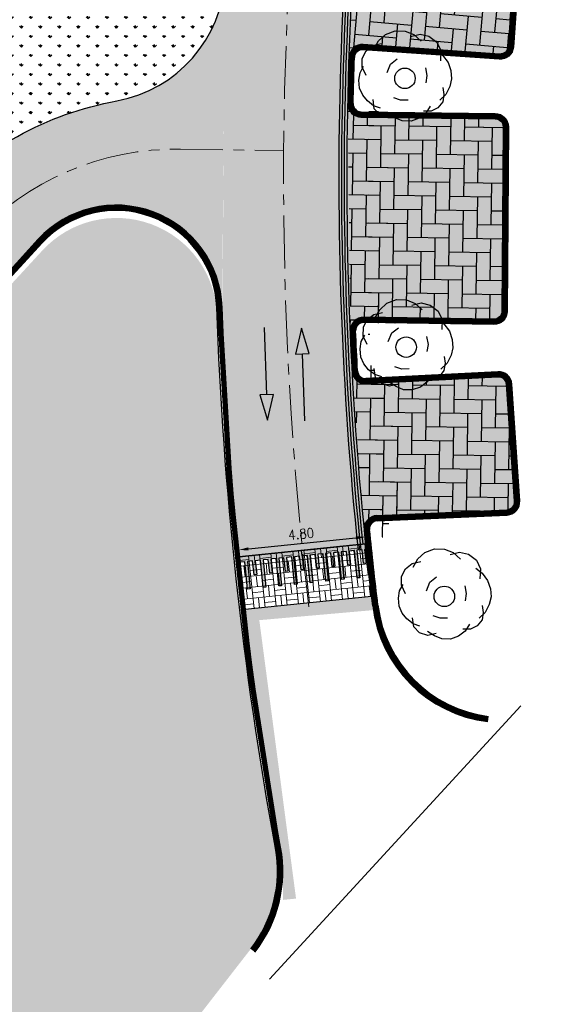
# Model space of a CAD drawing. Header units: metres. Extents: x 183890 to 185675, y 327401 to 328446.
# Tile 52 of 69: x 184350 to 184370, y 328045 to 328082. Entities that reach past the tile are written whole.
import ezdxf

# ---------------------------------------------------------------- set-up
doc = ezdxf.new("R2010")
doc.units = ezdxf.units.M
doc.header["$LTSCALE"] = 0.2
doc.header["$PDMODE"] = 35
doc.header["$PDSIZE"] = 0.2
for name, pattern in [('ACAD_ISO02W100', [15, 12, -3]), ('AM-AS', [16, 10, -2, 2, -2]), ('CENTERx10', [20, 12.5, -2.5, 2.5, -2.5])]:
    doc.linetypes.add(name, pattern=pattern)
for name, color, linetype, lineweight in [('N-WE-AM-AS-G', 10, 'AM-AS', 18), ('N-WE-VH-VERHARDING_BETONSTRAATSTEEN-A', 252, 'Continuous', 18), ('O_GRO_L_BOOM', 116, 'Continuous', 30), ('X-XX-AL-AANPIJLING-T25', 7, 'Continuous', 25)]:
    doc.layers.add(name, color=color, linetype=linetype, lineweight=lineweight)
for name, color, linetype in [('O_GROEN_A_GRAS', 251, 'Continuous'), ('O_WEG_L_DETAIL', 7, 'Continuous'), ('O_WEGEN_A_ASFALT', 252, 'Continuous'), ('O_WEGEN_A_BSS', 41, 'Continuous'), ('O_WEGEN_A_RIJWEG_GEB KL', 253, 'Continuous'), ('O_WEGEN_A_TROTTOIR', 252, 'Continuous'), ('O_WEGEN_L_1STREK BSS', 3, 'Continuous'), ('O_WEGEN_L_2STREK', 3, 'Continuous'), ('O_WEGEN_L_HARDSTEENBAND200', 1, 'CENTERx10'), ('O_WEGEN_L_RIJRICHTING', 3, 'Continuous'), ('O_WEGEN_L_TB18-20', 1, 'ACAD_ISO02W100'), ('O_WEGEN_T_MAATVOERING', 1, 'Continuous'), ('Z_ZZZ_Z_WERKGRENS', 3, 'FENCELINE2')]:
    doc.layers.add(name, color=color, linetype=linetype)
doc.styles.add('ROMANS', font='romans.shx', dxfattribs={"width": 0.9})
doc.linetypes.add('FENCELINE2', pattern='A,6.35,-2.54,[132,ltypeshp.shx,S=2.54,R=0,X=-2.54,Y=0],-2.54,25.4', length=36.83)
doc.dimstyles.new('1_200', dxfattribs={"dimscale": 0.2, "dimtxt": 1.8, "dimasz": 1.8, "dimexe": 1.8, "dimexo": 0.625, "dimgap": 0.9, "dimtad": 1, "dimlfac": -1, "dimzin": 0, "dimdsep": 46, "dimtxsty": 'ROMANS', "dimcen": 0.9, "dimse1": 1, "dimse2": 1, "dimadec": 0, "dimazin": 0, "dimtfac": 1, "dimtix": 1, "dimtofl": 0, "dimtmove": 2, "dimatfit": 3, "dimfxl": 1, "dimtolj": 1, "dimtzin": 0, "dimarcsym": 0})
pattern_1 = [(90, (0, 0), (-0.3592102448, 0.3592102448), [0.09525, -0.6231704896]), (45, (0, 0), (-0.3592102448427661, 0.3592102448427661), [0.09525, -0.41275]), (135, (0, 0), (-0.3592102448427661, -0.3592102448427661), [0.09525, -0.41275])]
pattern_2 = [(359.1453560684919, (184490.2469048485, 327447.2087884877), (0.5327723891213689, 0.5171108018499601), [1.575, -0.5249999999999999]), (269.1453560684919, (184490.2625664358, 327448.2586716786), (0.5327723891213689, 0.51711080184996), [1.575, -0.5249999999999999])]
pattern_3 = [(359.1453560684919, (184490.3822749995, 327437.4464366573), (0.5327723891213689, 0.5171108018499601), [1.575, -0.5249999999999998]), (269.1453560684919, (184490.3979365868, 327438.4963198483), (0.5327723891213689, 0.51711080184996), [1.575, -0.5249999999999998])]

# ---------------------------------------------------------------- blocks, each defined once
blk = doc.blocks.new('Boom-2')
at = {"layer": 'O_GRO_L_BOOM'}
for p, q in [((-2.872645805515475, 3.753385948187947), (-2.122767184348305, 4.44453141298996)), ((-2.122767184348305, 4.44453141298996), (-1.079351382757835, 4.846132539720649)), ((-1.079351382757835, 4.846132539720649), (0.001416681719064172, 4.802082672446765)), ((0.001416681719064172, 4.802082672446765), (0.9300709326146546, 4.4311362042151)), ((0.5884910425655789, 4.222993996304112), (1.598547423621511, 4.48716459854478)), ((0.9300709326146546, 4.4311362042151), (1.706611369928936, 3.733293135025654)), ((1.598547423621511, 4.48716459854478), (2.560561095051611, 4.253648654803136)), ((2.560561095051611, 4.253648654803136), (3.422496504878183, 3.607841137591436)), ((-4.220289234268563, 2.697991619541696), (-3.503770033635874, 3.251706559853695)), ((-3.503770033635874, 3.251706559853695), (-2.579108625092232, 3.463841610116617)), ((-3.381022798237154, 2.858091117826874), (-2.872645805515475, 3.753385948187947)), ((3.422496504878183, 3.607841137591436), (3.857457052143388, 2.701855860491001)), ((-4.64327125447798, 1.854732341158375), (-4.220289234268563, 2.697991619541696)), ((3.359770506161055, 2.749898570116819), (4.03223983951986, 2.222845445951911)), ((3.857457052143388, 2.701855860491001), (3.813407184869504, 1.621087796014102)), ((4.03223983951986, 2.222845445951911), (4.63799033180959, 1.420931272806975)), ((-4.653961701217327, 0.9113948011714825), (-4.64327125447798, 1.854732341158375)), ((-1.957386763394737, 0.329601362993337), (-1.586440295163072, 1.258255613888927)), ((-1.586440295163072, 1.258255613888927), (-0.8699210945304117, 1.811970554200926)), ((4.63799033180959, 1.420931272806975), (4.935520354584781, 0.5483054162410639)), ((-4.987555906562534, -0.4629104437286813), (-4.872794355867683, 0.3096371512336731)), ((-4.872794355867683, 0.3096371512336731), (-4.483171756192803, 1.01546590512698)), ((-4.219001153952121, 0.005409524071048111), (-4.653961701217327, 0.9113948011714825)), ((2.172226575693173, 0.8552378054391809), (2.332326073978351, 0.01597136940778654)), ((2.332326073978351, 0.01597136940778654), (2.2175645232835, -0.7565762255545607)), ((4.935520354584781, 0.5483054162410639), (5.010224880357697, -0.3429965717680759)), ((-4.912851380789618, -1.354212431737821), (-4.987555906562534, -0.4629104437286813)), ((5.010224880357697, -0.3429965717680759), (4.810068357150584, -1.167579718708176)), ((-4.581961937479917, -2.089407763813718), (-4.912851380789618, -1.354212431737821)), ((-4.080282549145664, -2.720531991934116), (-4.581961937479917, -2.089407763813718)), ((4.387086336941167, -2.010838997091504), (3.72260268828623, -2.649948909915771)), ((4.164260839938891, -2.029515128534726), (4.049499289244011, -2.80206272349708)), ((4.056196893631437, -1.275643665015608), (4.164260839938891, -2.029515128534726)), ((4.810068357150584, -1.167579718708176), (4.387086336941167, -2.010838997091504)), ((-3.407813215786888, -3.247585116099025), (-4.080282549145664, -2.720531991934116)), ((-3.337101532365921, -3.555805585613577), (-3.46384161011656, -2.579108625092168)), ((-0.4963984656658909, -2.644539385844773), (-1.235586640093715, -2.3923473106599)), ((0.30950854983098, -2.621870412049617), (-0.4963984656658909, -2.644539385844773)), ((4.049499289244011, -2.80206272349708), (3.522446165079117, -3.474532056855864)), ((-2.668625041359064, -3.499777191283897), (-3.407813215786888, -3.247585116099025)), ((-2.697991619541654, -4.220289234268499), (-3.337101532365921, -3.555805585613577)), ((-1.821372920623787, -4.505840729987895), (-2.697991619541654, -4.220289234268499)), ((-1.100860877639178, -4.535207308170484), (-1.858725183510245, -4.060189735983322)), ((2.222845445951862, -4.032239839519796), (1.506326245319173, -4.585954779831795)), ((2.787250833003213, -3.805421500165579), (1.981343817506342, -3.828090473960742)), ((2.697863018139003, -3.274375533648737), (2.222845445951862, -4.032239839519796)), ((3.522446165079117, -3.474532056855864), (2.787250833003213, -3.805421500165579)), ((-0.8967115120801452, -4.293705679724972), (-1.821372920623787, -4.505840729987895)), ((-0.309637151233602, -4.872794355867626), (-1.100860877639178, -4.535207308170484)), ((0.633700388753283, -4.883484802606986), (-0.309637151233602, -4.872794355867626)), ((1.506326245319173, -4.585954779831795), (0.633700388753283, -4.883484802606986))]:
    blk.add_line(p, q, dxfattribs=at)
blk.add_circle((-0.03025623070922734, -0.2848553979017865), 1.103874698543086, dxfattribs=at)
blk = doc.blocks.new('*D89')
at = {"layer": 'Defpoints', "color": 0, "transparency": 16777216}
for p in [(184362.5566385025, 328062.6043658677), (184362.7874592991, 328060.3535886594), (184358.0119971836, 328059.8638573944)]:
    blk.add_point(p, dxfattribs=at)
at = {"layer": 'O_WEGEN_T_MAATVOERING', "color": 0, "lineweight": -2, "transparency": 16777216}
blk.add_line((184358.1392981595, 328062.1513605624), (184362.1985167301, 328062.5676399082), dxfattribs=at)
at = {"layer": 'O_WEGEN_T_MAATVOERING', "color": 0, "transparency": 16777216}
for points in [[(184362.1923957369, 328062.6273268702), (184362.2046377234, 328062.5079529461), (184362.5566385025, 328062.6043658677)], [(184358.1331771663, 328062.2110475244), (184358.1454191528, 328062.0916736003), (184357.7811763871, 328062.1146346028)]]:
    blk.add_solid(points, dxfattribs=at)
at = {"layer": 'O_WEGEN_T_MAATVOERING', "color": 0, "transparency": 16777216, "insert": (184360.1321814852, 328062.7176220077), "char_height": 0.36, "attachment_point": 5, "rotation": 5.8553045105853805, "style": 'ROMANS'}
blk.add_mtext('\\A1;4.80', dxfattribs=at)

msp = doc.modelspace()

# ---------------------------------------------------------------- hatches: boundary and pattern name
at = {"layer": 'N-WE-VH-VERHARDING_BETONSTRAATSTEEN-A'}
h = msp.add_hatch(dxfattribs=at)
h.set_pattern_fill('AVH-BSS_KEIFORMAAT_BLOK', color=256, scale=2, angle=96, pattern_type=2)
h.set_pattern_definition([(95.99999999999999, (184635.3851091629, 328401.499), (-0.4176991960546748, -0.0439019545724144), []), (95.99999999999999, (184635.1762595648, 328401.4770490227), (-0.4616011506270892, 0.3737972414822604), [0.42, -0.42]), (186, (184635.3851091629, 328401.499), (0.04390195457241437, -0.4176991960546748), []), (186, (184635.4070601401, 328401.290150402), (-0.3737972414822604, -0.4616011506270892), [0.42, -0.42])])
h.paths.add_polyline_path([(184357.793744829, 328061.8519645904), (184362.5687017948, 328062.3416440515), (184362.7874592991, 328060.3535886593), (184358.0119971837, 328059.8638573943)])
at = {"layer": 'O_GROEN_A_GRAS'}
h = msp.add_hatch(dxfattribs=at)
h.set_pattern_fill('GRASS', color=256, scale=0.02, style=0)
h.set_pattern_definition(pattern_1)
edge = h.paths.add_edge_path()
edge.add_line((184347.7964280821, 328081.1220895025), (184358.0794247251, 328092.9561848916))
edge.add_line((184358.0794247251, 328092.9561848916), (184358.0400605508, 328092.6280199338))
edge.add_arc((184492.029530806, 328076.5556614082), 134.9499864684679, 173.1599151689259, 176.9629655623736)
edge.add_arc((184352.2835717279, 328083.9700159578), 4.992522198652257, 280.3413752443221, 356.9629655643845, ccw=False)
edge.add_arc((184355.3843799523, 328066.9771333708), 12.28095661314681, 100.3413752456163, 111.9758416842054)
edge.add_arc((184355.4246719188, 328066.8380726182), 12.42499999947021, 111.9081736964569, 137.3500339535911)
edge.add_line((184346.2860033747, 328075.2562293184), (184343.8394405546, 328072.60026466))
edge.add_line((184343.8394405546, 328072.60026466), (184342.7361807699, 328073.616541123))
edge.add_line((184342.7361807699, 328073.616541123), (184342.1990480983, 328073.7714233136))
edge.add_line((184342.1990480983, 328073.7714233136), (184341.4635415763, 328074.448940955))
edge.add_line((184341.4635415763, 328074.448940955), (184347.6958817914, 328081.2147085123))
edge.add_line((184347.6958817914, 328081.2147085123), (184347.7964280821, 328081.1220895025))
h = msp.add_hatch(dxfattribs=at)
h.set_pattern_fill('GRASS', color=256, scale=0.02, style=0)
h.set_pattern_definition(pattern_1)
edge = h.paths.add_edge_path()
edge.add_arc((184353.1609103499, 328070.8379516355), 3.800000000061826, 2.105940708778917, 137.3500339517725, ccw=False)
edge.add_arc((184496.9914463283, 328076.126911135), 140.1277463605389, 182.1059407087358, 185.3690048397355)
edge.add_arc((184485.2599499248, 328074.768332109), 128.3208505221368, 185.2551883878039, 190.6569996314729)
edge.add_arc((184354.460060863, 328050.0271310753), 4.800000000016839, -37.82980819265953, 12.158246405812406, ccw=False)
edge.add_line((184358.2512738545, 328047.0832044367), (184351.8785794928, 328038.8763961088))
edge.add_arc((184348.0873665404, 328041.8203226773), 4.799999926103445, 229.7477033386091, 322.17019218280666, ccw=False)
edge.add_arc((184308.6264314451, 327995.2109708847), 56.27042723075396, 49.7477042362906, 59.44326364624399)
edge.add_line((184337.2338288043, 328043.6669075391), (184330.4393988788, 328047.3524821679))
edge.add_line((184330.4393988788, 328047.3524821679), (184342.3834944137, 328060.3188754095))
edge.add_line((184342.3834944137, 328060.3188754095), (184340.1769748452, 328062.3514283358))
edge.add_line((184340.1769748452, 328062.3514283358), (184350.3659855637, 328073.4125186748))
at = {"layer": 'O_WEG_L_DETAIL'}
h = msp.add_hatch(color=256, dxfattribs=at)
h.dxf.hatch_style = 1
h.paths.add_polyline_path([(184362.5687190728, 328062.3416460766), (184362.5899186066, 328062.1349255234), (184362.5332915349, 328062.1291183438), (184362.5862901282, 328061.6123175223), (184362.4878519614, 328061.602222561), (184362.4348532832, 328062.1190233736), (184362.2379767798, 328062.0988334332), (184362.3439739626, 328061.0652318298), (184362.2455357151, 328061.0551368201), (184362.139538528, 328062.0887384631), (184361.9426620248, 328062.0685485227), (184361.9956606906, 328061.5517469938), (184361.8972225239, 328061.5416520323), (184361.844223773, 328062.0584535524), (184361.6473472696, 328062.0382636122), (184361.7533444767, 328061.0046617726), (184361.6549062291, 328060.9945667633), (184361.5489090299, 328062.0281685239), (184361.3520325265, 328062.0079785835), (184361.40503112, 328061.4911777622), (184361.3065929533, 328061.4810828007), (184361.2535943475, 328061.9978829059), (184361.0567178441, 328061.9776929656), (184361.1627149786, 328060.9440918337), (184361.0642767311, 328060.9339968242), (184360.9582795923, 328061.9675979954), (184360.7614030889, 328061.947408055), (184360.8144016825, 328061.4306072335), (184360.7159635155, 328061.420512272), (184360.6629648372, 328061.9373130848), (184360.4660883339, 328061.9171231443), (184360.5744514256, 328060.8864099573), (184360.473647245, 328060.8734267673), (184360.3676500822, 328061.9070281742), (184360.1707735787, 328061.8868382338), (184360.2237721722, 328061.3700374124), (184360.1253340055, 328061.3599424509), (184360.0723353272, 328061.8767432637), (184359.8754588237, 328061.8565533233), (184359.9814560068, 328060.8229517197), (184359.883017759, 328060.8128567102), (184359.777020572, 328061.8464583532), (184359.5801440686, 328061.8262684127), (184359.6331427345, 328061.3094668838), (184359.5347045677, 328061.2993719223), (184359.4817058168, 328061.8161734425), (184359.2848293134, 328061.7959835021), (184359.3908265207, 328060.7623816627), (184359.2923882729, 328060.7522866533), (184359.1863910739, 328061.785888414), (184359.0305545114, 328061.7699071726), (184358.9895145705, 328061.7656984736), (184359.0425131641, 328061.2488976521), (184358.9440749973, 328061.2388026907), (184358.8910763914, 328061.7556027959), (184358.6941998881, 328061.7354128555), (184358.8001970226, 328060.7018117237), (184358.7017587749, 328060.6917167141), (184358.5957616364, 328061.7253178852), (184358.3988851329, 328061.7051279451), (184358.4518837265, 328061.1883271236), (184358.3534455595, 328061.178232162), (184358.3004468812, 328061.6950329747), (184358.1035703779, 328061.6748430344), (184358.2119334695, 328060.6441298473), (184358.1111292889, 328060.6311466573), (184358.005132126, 328061.6647480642), (184357.8149442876, 328061.6452440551), (184357.793744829, 328061.8519645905), (184359.009356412, 328061.9766274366), (184361.3308330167, 328062.2146988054)])
h = msp.add_hatch(color=256, dxfattribs=at)
h.dxf.hatch_style = 1
h.paths.add_polyline_path([(184362.5467734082, 328062.1305009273), (184362.5186943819, 328062.3365158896), (184360.1495741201, 328062.0935587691), (184360.1707735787, 328061.8868382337), (184360.3609614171, 328061.9063422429), (184360.4669585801, 328060.872740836), (184360.5677627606, 328060.885724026), (184360.4593996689, 328061.916437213), (184360.6562761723, 328061.9366271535), (184360.7092748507, 328061.4198263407), (184360.8077130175, 328061.4299213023), (184360.754714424, 328061.9467221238), (184360.9515909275, 328061.966912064), (184361.057588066, 328060.9333108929), (184361.1560263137, 328060.9434059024), (184361.0500291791, 328061.9770070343), (184361.2469056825, 328061.9971969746), (184361.2999042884, 328061.4803968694), (184361.3983424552, 328061.4904918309), (184361.3453438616, 328062.0072926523), (184361.542220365, 328062.0274825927), (184361.6482175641, 328060.993880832), (184361.7466558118, 328061.0039758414), (184361.6406586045, 328062.0375776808), (184361.8375351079, 328062.0577676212), (184361.8905338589, 328061.540966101), (184361.9889720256, 328061.5510610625), (184361.9359733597, 328062.0678625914), (184362.1328498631, 328062.0880525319), (184362.2388470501, 328061.0544508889), (184362.3372852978, 328061.0645458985), (184362.2312881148, 328062.0981475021), (184362.4281646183, 328062.1183374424), (184362.4811632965, 328061.6015366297), (184362.5796014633, 328061.611631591), (184362.5266028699, 328062.1284324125)])
at = {"layer": 'O_WEGEN_A_ASFALT'}
h = msp.add_hatch(color=256, dxfattribs=at)
edge = h.paths.add_edge_path()
edge.add_line((184358.0119971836, 328059.8638573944), (184362.7874592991, 328060.3535886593))
edge.add_line((184362.7874592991, 328060.3535886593), (184362.8512006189, 328059.8406295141))
edge.add_line((184362.8512006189, 328059.8406295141), (184358.5515246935, 328059.4617804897))
edge.add_line((184358.5515246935, 328059.4617804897), (184359.9379574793, 328048.955952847))
edge.add_line((184359.9379574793, 328048.955952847), (184359.4407270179, 328048.9056413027))
edge.add_arc((184346.5720542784, 328049.3609295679), 12.87672417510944, 357.9737444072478, 366.8670670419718)
edge.add_arc((184496.9914462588, 328076.126911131), 139.927746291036, 186.67426618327, 190.3861470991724, ccw=False)
at = {"layer": 'O_WEGEN_A_BSS'}
h = msp.add_hatch(dxfattribs=at)
h.set_pattern_fill('AVH-BSS_KEIFORMAAT_ELLEBOOG', color=252, scale=5, angle=355, pattern_type=2)
h.set_pattern_definition([(355, (184447.3130697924, 327470.7062166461), (0.568758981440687, 0.4772454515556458), [1.575, -0.525]), (265, (184447.4045833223, 327471.7522210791), (0.568758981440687, 0.4772454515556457), [1.575, -0.525])])
edge = h.paths.add_edge_path()
edge.add_line((184362.9660648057, 328088.7538778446), (184368.1522887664, 328088.3482088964))
edge.add_arc((184368.1288940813, 328088.0491224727), 0.3000000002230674, -4.015771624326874, 85.52740329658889, ccw=False)
edge.add_line((184368.4281575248, 328088.0281131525), (184367.9420024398, 328081.1031654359))
edge.add_arc((184367.6427389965, 328081.1241747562), 0.3000000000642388, 266.00299555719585, 355.9842283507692, ccw=False)
edge.add_line((184367.6218277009, 328080.8249044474), (184362.4757594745, 328081.1844822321))
edge.add_arc((184362.4409073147, 328080.6856983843), 0.4999999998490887, 86.00299550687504, 178.0594697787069)
edge.add_arc((184496.9914463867, 328076.126911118), 135.1277464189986, 174.4050980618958, 178.0594697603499, ccw=False)
edge.add_arc((184363.0050559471, 328089.2523552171), 0.5000000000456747, 174.4050980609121, 265.5274033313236)
h = msp.add_hatch(color=254, dxfattribs=at)
h.dxf.hatch_style = 1
edge = h.paths.add_edge_path()
edge.add_line((184362.9660648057, 328088.7538778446), (184368.1522887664, 328088.3482088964))
edge.add_arc((184368.1288940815, 328088.0491224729), 0.3000000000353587, -4.01577165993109, 85.52740332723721, ccw=False)
edge.add_line((184368.4281575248, 328088.0281131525), (184367.9420024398, 328081.1031654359))
edge.add_arc((184367.6427389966, 328081.1241747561), 0.2999999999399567, 266.0029955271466, 355.9842283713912, ccw=False)
edge.add_line((184367.6218277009, 328080.8249044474), (184362.4757594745, 328081.1844822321))
edge.add_arc((184362.4409073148, 328080.6856983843), 0.4999999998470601, 86.00299551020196, 178.0594697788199)
edge.add_arc((184496.9914463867, 328076.126911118), 135.1277464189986, 174.4050980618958, 178.0594697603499, ccw=False)
edge.add_arc((184363.0050559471, 328089.2523552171), 0.5000000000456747, 174.4050980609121, 265.5274033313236)
h = msp.add_hatch(dxfattribs=at)
h.set_pattern_fill('AVH-BSS_KEIFORMAAT_ELLEBOOG', color=252, scale=5, angle=359.1453560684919, pattern_type=2)
h.set_pattern_definition(pattern_2)
edge = h.paths.add_edge_path()
edge.add_line((184363.6469211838, 328078.4307464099), (184367.2118091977, 328078.3872649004))
edge.add_arc((184367.2501888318, 328077.8909080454), 0.4978384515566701, -0.7925662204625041, 94.42146460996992, ccw=False)
edge.add_line((184367.7479796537, 328077.8840217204), (184367.7082385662, 328071.34488495))
edge.add_arc((184367.2075374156, 328071.3207363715), 0.5012831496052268, -90.78842024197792, 2.761208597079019, ccw=False)
edge.add_line((184367.2006397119, 328070.8195006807), (184363.676674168, 328070.87190794))
edge.add_arc((184363.6185397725, 328069.9155801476), 0.9580931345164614, 86.52131649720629, 183.3295315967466)
edge.add_line((184362.6620638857, 328069.8599354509), (184362.6839371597, 328079.4245216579))
edge.add_line((184362.6839371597, 328079.4245216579), (184362.6964632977, 328079.2724816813))
edge.add_arc((184363.6732888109, 328079.4179992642), 0.9876049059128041, 188.473034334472, 268.4701035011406)
h = msp.add_hatch(color=254, dxfattribs=at)
h.dxf.hatch_style = 1
edge = h.paths.add_edge_path()
edge.add_line((184362.3871583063, 328078.4460162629), (184367.452829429, 328078.3846141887))
edge.add_arc((184367.4491933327, 328078.084636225), 0.2999999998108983, -0.3461942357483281, 89.30553974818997, ccw=False)
edge.add_line((184367.7491878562, 328078.0828235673), (184367.7068392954, 328071.1146440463))
edge.add_arc((184367.4068448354, 328071.116467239), 0.3000000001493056, 269.1479788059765, 359.6517936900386, ccw=False)
edge.add_line((184367.4023838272, 328070.8165004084), (184362.4934431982, 328070.8895045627))
edge.add_arc((184362.4824840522, 328070.392987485), 0.4966380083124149, 88.73557042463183, 182.8548885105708)
edge.add_arc((184496.9914462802, 328076.1269111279), 135.1277463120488, 178.8001542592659, 182.4424801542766, ccw=False)
edge.add_arc((184362.3932184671, 328078.9459795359), 0.4999999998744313, 178.8001542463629, 269.3055397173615)
h = msp.add_hatch(dxfattribs=at)
h.set_pattern_fill('AVH-BSS_KEIFORMAAT_ELLEBOOG', color=252, scale=5, angle=359.1453560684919, pattern_type=2)
h.set_pattern_definition(pattern_2)
edge = h.paths.add_edge_path()
edge.add_line((184362.3871583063, 328078.4460162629), (184367.452829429, 328078.3846141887))
edge.add_arc((184367.4491933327, 328078.084636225), 0.2999999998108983, -0.3461942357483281, 89.30553974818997, ccw=False)
edge.add_line((184367.7491878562, 328078.0828235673), (184367.7082385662, 328071.34488495))
edge.add_arc((184367.2075374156, 328071.3207363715), 0.5012831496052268, -90.78842024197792, 2.761208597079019, ccw=False)
edge.add_line((184367.2006397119, 328070.8195006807), (184362.4934431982, 328070.8895045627))
edge.add_arc((184362.4860081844, 328070.3895598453), 0.4999999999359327, 89.14797876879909, 182.4424801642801)
edge.add_line((184361.9864624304, 328070.36825164), (184361.8933280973, 328078.9564494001))
edge.add_arc((184362.3932184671, 328078.9459795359), 0.4999999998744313, 178.8001542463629, 269.3055397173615)
h = msp.add_hatch(dxfattribs=at)
h.set_pattern_fill('AVH-BSS_KEIFORMAAT_ELLEBOOG', color=252, scale=5, angle=359.1453560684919, pattern_type=2)
h.set_pattern_definition(pattern_3)
edge = h.paths.add_edge_path()
edge.add_line((184363.7449577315, 328068.4400182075), (184367.3710043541, 328068.6240769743))
edge.add_arc((184367.3963518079, 328068.1247198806), 0.500000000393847, 3.873311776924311, 92.9058498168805, ccw=False)
edge.add_line((184367.8952097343, 328068.158495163), (184368.1664323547, 328064.1525610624))
edge.add_arc((184367.6675744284, 328064.1187857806), 0.5000000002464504, -87.45519558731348, 3.873311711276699, ccw=False)
edge.add_line((184367.6897747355, 328063.6192788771), (184364.1619373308, 328063.4624861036))
edge.add_arc((184364.2063379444, 328062.4634722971), 0.9999999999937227, 92.54480437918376, 183.0044606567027)
edge.add_line((184363.2077124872, 328062.4110585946), (184362.7049244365, 328069.2930973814))
edge.add_line((184362.7049244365, 328069.2930973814), (184362.7380092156, 328069.1461934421))
edge.add_arc((184363.694262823, 328069.438732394), 1.000000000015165, 197.0100206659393, 272.9058498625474)
h = msp.add_hatch(color=254, dxfattribs=at)
h.dxf.hatch_style = 1
edge = h.paths.add_edge_path()
edge.add_line((184362.5842122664, 328068.3810985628), (184367.5674026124, 328068.6340461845))
edge.add_arc((184367.5826110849, 328068.3344319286), 0.3000000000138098, 3.8733117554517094, 92.90584985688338, ccw=False)
edge.add_line((184367.8819258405, 328068.3546970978), (184368.1802594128, 328063.9483366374))
edge.add_arc((184367.8809446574, 328063.928071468), 0.2999999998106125, -87.455195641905, 3.873311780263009, ccw=False)
edge.add_line((184367.8942648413, 328063.6283673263), (184362.9917515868, 328063.4104778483))
edge.add_arc((184363.0139518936, 328062.910970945), 0.5000000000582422, 92.54480438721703, 185.6336015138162)
edge.add_arc((184496.9914462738, 328076.1269111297), 135.1277463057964, 183.0854862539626, 185.6336015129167, ccw=False)
edge.add_arc((184362.5588648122, 328068.880455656), 0.4999999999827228, 183.0854862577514, 272.9058498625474)
h = msp.add_hatch(dxfattribs=at)
h.set_pattern_fill('AVH-BSS_KEIFORMAAT_ELLEBOOG', color=252, scale=5, angle=359.1453560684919, pattern_type=2)
h.set_pattern_definition(pattern_3)
edge = h.paths.add_edge_path()
edge.add_line((184362.5842122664, 328068.3810985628), (184367.5674026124, 328068.6340461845))
edge.add_arc((184367.582611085, 328068.3344319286), 0.3000000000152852, 3.8733117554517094, 92.9058498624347, ccw=False)
edge.add_line((184367.8819258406, 328068.3546970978), (184368.1802594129, 328063.9483366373))
edge.add_arc((184367.8809446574, 328063.9280714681), 0.2999999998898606, -87.45519564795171, 3.873311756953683, ccw=False)
edge.add_line((184367.8942648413, 328063.6283673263), (184362.9917515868, 328063.4104778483))
edge.add_arc((184363.0139518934, 328062.9109709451), 0.4999999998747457, 92.54480436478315, 185.6336015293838)
edge.add_line((184362.5163668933, 328062.8618876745), (184362.0595896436, 328068.8535427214))
edge.add_arc((184362.5588648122, 328068.880455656), 0.4999999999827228, 183.0854862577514, 272.9058498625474)
at = {"layer": 'O_WEGEN_A_RIJWEG_GEB KL'}
h = msp.add_hatch(color=256, dxfattribs=at)
edge = h.paths.add_edge_path()
edge.add_arc((184322.6448977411, 328110.3177712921), 37.60000090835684, 351.2868487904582, 400.5637425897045)
edge.add_line((184351.2089781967, 328134.7688116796), (184308.0768072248, 328185.1564743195))
edge.add_line((184308.0768072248, 328185.1564743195), (184311.7232854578, 328188.2778836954))
edge.add_line((184311.7232854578, 328188.2778836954), (184357.7516652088, 328134.5068380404))
edge.add_line((184357.7516652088, 328134.5068380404), (184360.8576209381, 328130.9093900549))
edge.add_arc((184366.1560603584, 328135.4839435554), 7.000000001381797, 220.8065881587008, 279.8230807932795)
edge.add_line((184367.3503054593, 328128.5865687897), (184368.6879923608, 328128.818191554))
edge.add_line((184368.6879923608, 328128.818191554), (184369.6069309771, 328123.5175604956))
edge.add_arc((184370.4963778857, 328117.5838530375), 6.00000000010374, 98.52501244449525, 188.6342082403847)
edge.add_arc((184322.6448987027, 328110.3177715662), 42.3999999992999, -8.713151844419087, 8.634208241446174, ccw=False)
edge.add_line((184364.5555662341, 328103.8946923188), (184363.726717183, 328098.4880336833))
edge.add_arc((184496.9914462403, 328076.1269111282), 135.1277462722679, 170.474801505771, 185.8536588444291)
edge.add_line((184362.5683059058, 328062.3455049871), (184357.793744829, 328061.8519645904))
edge.add_arc((184496.9914463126, 328076.1269111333), 139.9277463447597, 182.1059407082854, 185.855304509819, ccw=False)
edge.add_line((184357.158208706, 328070.9849409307), (184357.2584646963, 328083.5071581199))
edge.add_arc((184496.9914462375, 328076.1269111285), 139.9277462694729, 170.4817957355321, 176.9766303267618, ccw=False)
edge.add_line((184358.9900695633, 328099.265498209), (184359.8109623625, 328104.6218333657))
h = msp.add_hatch(color=256, dxfattribs=at)
edge = h.paths.add_edge_path()
edge.add_line((184357.1483232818, 328071.2612006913), (184357.2690819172, 328083.705504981))
edge.add_arc((184352.2764207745, 328083.9763088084), 4.999999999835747, 280.4090432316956, 356.89529757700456, ccw=False)
edge.add_arc((184355.4246719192, 328066.8380726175), 12.42500000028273, 100.4090432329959, 137.3500339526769)
edge.add_line((184346.2860033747, 328075.2562293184), (184258.6093401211, 327980.0753015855))
edge.add_arc((184252.0235789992, 327970.0439631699), 11.99999999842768, 38.25213881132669, 56.714352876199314, ccw=False)
edge.add_line((184261.4471048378, 327977.4734423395), (184339.7472687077, 328062.475334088))
edge.add_line((184339.7472687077, 328062.475334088), (184350.2087162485, 328073.8321791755))
edge.add_arc((184353.1507423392, 328071.1221086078), 4.000000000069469, 1.9927490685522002, 137.3500339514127, ccw=False)
at = {"layer": 'O_WEGEN_A_TROTTOIR'}
h = msp.add_hatch(dxfattribs=at)
h.set_pattern_fill('ANSI37', color=256, scale=0.1, style=0)
h.set_pattern_definition([(97.00933216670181, (184232.4863638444, 327976.864290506), (-0.3151270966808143, -0.03874484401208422), []), (187.0093321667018, (184232.4863638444, 327976.864290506), (0.03874484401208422, -0.3151270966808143), [])])
edge = h.paths.add_edge_path()
edge.add_line((184347.7964280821, 328081.1220895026), (184358.0794247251, 328092.9561848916))
edge.add_arc((184496.9914462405, 328076.1269111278), 139.9277462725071, 170.4817957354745, 173.0922471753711, ccw=False)
edge.add_line((184358.9900695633, 328099.265498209), (184359.8109623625, 328104.6218333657))
edge.add_arc((184322.6448987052, 328110.3177715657), 37.59999999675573, 351.286848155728, 354.4010762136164)
edge.add_line((184360.0655178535, 328106.6493574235), (184358.2431728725, 328106.8168659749))
edge.add_line((184358.2431728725, 328106.8168659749), (184358.3421338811, 328112.4945532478))
edge.add_line((184358.3421338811, 328112.4945532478), (184355.6552095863, 328121.1971074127))
edge.add_line((184355.6552095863, 328121.1971074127), (184358.3722444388, 328122.035995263))
edge.add_arc((184322.1494592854, 328110.1007618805), 38.1384315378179, 18.23680285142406, 29.07143601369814)
edge.add_line((184355.4830041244, 328128.6322148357), (184353.097168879, 328127.5083671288))
edge.add_line((184353.097168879, 328127.5083671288), (184345.67, 328138.14))
edge.add_line((184345.67, 328138.14), (184347.2045980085, 328139.446789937))
edge.add_line((184347.2045980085, 328139.446789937), (184344.6205822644, 328142.4654766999))
edge.add_line((184344.6205822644, 328142.4654766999), (184343.0330959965, 328140.9629303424))
edge.add_line((184343.0330959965, 328140.9629303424), (184339.8, 328144.42))
edge.add_line((184339.8, 328144.42), (184341.552, 328145.976))
edge.add_line((184341.552, 328145.976), (184337.422, 328150.827))
edge.add_line((184337.422, 328150.827), (184336.12, 328149.65))
edge.add_line((184336.12, 328149.65), (184327.481, 328159.411))
edge.add_line((184327.481, 328159.411), (184328.9721595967, 328160.7462036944))
edge.add_line((184328.9721595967, 328160.7462036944), (184328.3868953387, 328161.4299183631))
edge.add_line((184328.3868953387, 328161.4299183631), (184326.8465667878, 328160.1270081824))
edge.add_line((184326.8465667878, 328160.1270081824), (184318.034, 328170.083))
edge.add_line((184318.034, 328170.083), (184319.7385016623, 328171.5331042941))
edge.add_line((184319.7385016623, 328171.5331042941), (184319.1532374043, 328172.2168189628))
edge.add_line((184319.1532374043, 328172.2168189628), (184317.4368824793, 328170.7582625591))
edge.add_line((184317.4368824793, 328170.7582625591), (184302.2481187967, 328187.9180795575))
edge.add_arc((184302.3190132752, 328181.1184491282), 6.800000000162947, 90.5973570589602, 123.6957152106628)
edge.add_line((184298.5464942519, 328186.7760192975), (184297.2985008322, 328185.9438459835))
edge.add_line((184297.2985008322, 328185.9438459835), (184298.0359224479, 328184.8567714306))
edge.add_line((184298.0359224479, 328184.8567714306), (184298.79, 328185.36))
edge.add_line((184298.79, 328185.36), (184300.29, 328185.59))
edge.add_line((184300.29, 328185.59), (184301.34, 328185.39))
edge.add_line((184301.34, 328185.39), (184301.96, 328184.91))
edge.add_line((184301.96, 328184.91), (184303.72, 328182.75))
edge.add_line((184303.72, 328182.75), (184304.4217223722, 328183.3513594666))
edge.add_line((184304.4217223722, 328183.3513594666), (184341.338, 328140.274))
edge.add_line((184341.338, 328140.274), (184348.6339644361, 328130.7920939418))
edge.add_line((184348.6339644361, 328130.7920939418), (184354.2494870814, 328121.6823779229))
edge.add_line((184354.2494870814, 328121.6823779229), (184357.1389745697, 328112.3237512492))
edge.add_line((184357.1389745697, 328112.3237512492), (184356.9500398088, 328101.4840023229))
edge.add_line((184356.9500398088, 328101.4840023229), (184353.7282878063, 328090.9979373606))
edge.add_line((184353.7282878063, 328090.9979373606), (184349.2831661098, 328085.8823085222))
edge.add_line((184349.2831661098, 328085.8823085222), (184347.7527198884, 328085.1729888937))
edge.add_line((184347.7527198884, 328085.1729888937), (184256.9659824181, 327986.6157950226))
edge.add_arc((184250.878970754, 327993.1789655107), 8.951364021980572, 266.98402365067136, 312.8443774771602, ccw=False)
edge.add_arc((184250.7455056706, 327999.0750540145), 14.83889273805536, 242.16194085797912, 268.6967142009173, ccw=False)
edge.add_line((184243.8161266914, 327985.9534518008), (184242.67, 327986.626))
edge.add_line((184242.67, 327986.626), (184242.2263777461, 327986.9760860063))
edge.add_line((184242.2263777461, 327986.9760860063), (184240.7986594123, 327985.0747680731))
edge.add_line((184240.7986594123, 327985.0747680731), (184242.37560285, 327983.8446260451))
edge.add_line((184242.37560285, 327983.8446260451), (184242.2539518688, 327983.6886598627))
edge.add_line((184242.2539518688, 327983.6886598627), (184246.2300968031, 327980.5527958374))
edge.add_arc((184252.0235789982, 327970.0439631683), 12.00000000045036, 78.19464743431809, 118.86779237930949, ccw=False)
edge.add_line((184254.4786289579, 327981.7901425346), (184255.5744775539, 327982.9797850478))
edge.add_line((184255.5744775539, 327982.9797850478), (184255.5671224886, 327982.9865602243))
edge.add_line((184255.5671224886, 327982.9865602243), (184269.6567721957, 327998.2821460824))
edge.add_line((184269.6567721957, 327998.2821460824), (184269.5611563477, 327998.3702233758))
edge.add_line((184269.5611563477, 327998.3702233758), (184274.6425386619, 328003.8865222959))
edge.add_line((184274.6425386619, 328003.8865222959), (184274.7381545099, 328003.7984450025))
edge.add_line((184274.7381545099, 328003.7984450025), (184283.2058060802, 328012.9908446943))
edge.add_line((184283.2058060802, 328012.9908446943), (184283.1101902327, 328013.0789219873))
edge.add_line((184283.1101902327, 328013.0789219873), (184288.1915725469, 328018.5952209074))
edge.add_line((184288.1915725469, 328018.5952209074), (184288.2871883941, 328018.5071436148))
edge.add_line((184288.2871883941, 328018.5071436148), (184297.0346301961, 328028.0032808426))
edge.add_line((184297.0346301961, 328028.0032808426), (184296.9390143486, 328028.0913581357))
edge.add_line((184296.9390143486, 328028.0913581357), (184302.0203966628, 328033.6076570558))
edge.add_line((184302.0203966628, 328033.6076570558), (184302.1160125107, 328033.5195797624))
edge.add_line((184302.1160125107, 328033.5195797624), (184310.169508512, 328042.2623762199))
edge.add_line((184310.169508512, 328042.2623762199), (184310.0738926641, 328042.3504535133))
edge.add_line((184310.0738926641, 328042.3504535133), (184315.1552749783, 328047.8667524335))
edge.add_line((184315.1552749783, 328047.8667524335), (184315.2508908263, 328047.7786751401))
edge.add_line((184315.2508908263, 328047.7786751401), (184327.9509008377, 328061.565681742))
edge.add_line((184327.9509008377, 328061.565681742), (184327.8552849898, 328061.6537590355))
edge.add_line((184327.8552849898, 328061.6537590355), (184330.9041143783, 328064.9635383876))
edge.add_line((184330.9041143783, 328064.9635383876), (184330.9997302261, 328064.8754610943))
edge.add_line((184330.9997302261, 328064.8754610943), (184337.5237359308, 328071.9578578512))
edge.add_line((184337.5237359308, 328071.9578578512), (184337.4281200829, 328072.0459351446))
edge.add_line((184337.4281200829, 328072.0459351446), (184340.477962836, 328075.3568145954))
edge.add_line((184340.477962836, 328075.3568145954), (184340.5735786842, 328075.2687373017))
edge.add_line((184340.5735786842, 328075.2687373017), (184346.8059188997, 328082.0345048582))
edge.add_line((184346.8059188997, 328082.0345048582), (184347.7964280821, 328081.1220895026))
at = {"layer": 'O_WEGEN_L_RIJRICHTING'}
for points in [[(184360.1467930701, 328070.4752237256), (184359.9212254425, 328069.5009962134), (184360.4385595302, 328069.5187341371)], [(184358.8592839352, 328067.0035012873), (184359.0848515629, 328067.9777287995), (184358.5675174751, 328067.9599908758)]]:
    msp.add_hatch(color=256, dxfattribs=at).paths.add_polyline_path(points)

# ---------------------------------------------------------------- linework, layer by layer
at = {"layer": 'N-WE-AM-AS-G', "flags": 128}
for points in [[(184360.4166118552, 328059.9653639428, -0.07112785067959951), (184361.359806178, 328098.8851889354)], [(184260.2055867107, 327978.8193192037), (184347.7754040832, 328073.8842560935, -0.2134461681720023), (184355.5780459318, 328077.2369416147), (184359.4711476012, 328077.1795218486)]]:
    msp.add_lwpolyline(points, format="xyb", dxfattribs=at)
at = {"layer": 'O_WEG_L_DETAIL'}
msp.add_lwpolyline([(184362.5687190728, 328062.3416460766), (184362.5899186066, 328062.1349255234), (184362.5332915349, 328062.1291183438), (184362.5862901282, 328061.6123175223), (184362.4878519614, 328061.602222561), (184362.4348532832, 328062.1190233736), (184362.2379767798, 328062.0988334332), (184362.3439739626, 328061.0652318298), (184362.2455357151, 328061.0551368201), (184362.139538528, 328062.0887384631), (184361.9426620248, 328062.0685485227), (184361.9956606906, 328061.5517469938), (184361.8972225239, 328061.5416520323), (184361.844223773, 328062.0584535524), (184361.6473472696, 328062.0382636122), (184361.7533444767, 328061.0046617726), (184361.6549062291, 328060.9945667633), (184361.5489090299, 328062.0281685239), (184361.3520325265, 328062.0079785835), (184361.40503112, 328061.4911777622), (184361.3065929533, 328061.4810828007), (184361.2535943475, 328061.9978829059), (184361.0567178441, 328061.9776929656), (184361.1627149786, 328060.9440918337), (184361.0642767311, 328060.9339968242), (184360.9582795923, 328061.9675979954), (184360.7614030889, 328061.947408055), (184360.8144016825, 328061.4306072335), (184360.7159635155, 328061.420512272), (184360.6629648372, 328061.9373130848), (184360.4660883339, 328061.9171231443), (184360.5744514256, 328060.8864099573), (184360.473647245, 328060.8734267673), (184360.3676500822, 328061.9070281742), (184360.1707735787, 328061.8868382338), (184360.2237721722, 328061.3700374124), (184360.1253340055, 328061.3599424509), (184360.0723353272, 328061.8767432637), (184359.8754588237, 328061.8565533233), (184359.9814560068, 328060.8229517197), (184359.883017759, 328060.8128567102), (184359.777020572, 328061.8464583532), (184359.5801440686, 328061.8262684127), (184359.6331427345, 328061.3094668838), (184359.5347045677, 328061.2993719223), (184359.4817058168, 328061.8161734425), (184359.2848293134, 328061.7959835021), (184359.3908265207, 328060.7623816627), (184359.2923882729, 328060.7522866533), (184359.1863910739, 328061.785888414), (184359.0305545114, 328061.7699071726), (184358.9895145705, 328061.7656984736), (184359.0425131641, 328061.2488976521), (184358.9440749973, 328061.2388026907), (184358.8910763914, 328061.7556027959), (184358.6941998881, 328061.7354128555), (184358.8001970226, 328060.7018117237), (184358.7017587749, 328060.6917167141), (184358.5957616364, 328061.7253178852), (184358.3988851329, 328061.7051279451), (184358.4518837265, 328061.1883271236), (184358.3534455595, 328061.178232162), (184358.3004468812, 328061.6950329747), (184358.1035703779, 328061.6748430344), (184358.2119334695, 328060.6441298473), (184358.1111292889, 328060.6311466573), (184358.005132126, 328061.6647480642), (184357.8149442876, 328061.6452440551), (184357.793744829, 328061.8519645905), (184359.009356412, 328061.9766274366), (184361.3308330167, 328062.2146988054)], close=True, dxfattribs=at)
msp.add_lwpolyline([(184362.5467734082, 328062.1305009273), (184362.5266028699, 328062.1284324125), (184362.5796014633, 328061.611631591), (184362.4811632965, 328061.6015366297), (184362.4281646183, 328062.1183374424), (184362.2312881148, 328062.0981475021), (184362.3372852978, 328061.0645458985), (184362.2388470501, 328061.0544508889), (184362.1328498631, 328062.0880525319), (184361.9359733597, 328062.0678625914), (184361.9889720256, 328061.5510610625), (184361.8905338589, 328061.540966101), (184361.8375351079, 328062.0577676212), (184361.6406586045, 328062.0375776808), (184361.7466558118, 328061.0039758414), (184361.6482175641, 328060.993880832), (184361.542220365, 328062.0274825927), (184361.3863838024, 328062.0115013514), (184361.3453438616, 328062.0072926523), (184361.3983424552, 328061.4904918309), (184361.2999042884, 328061.4803968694), (184361.2469056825, 328061.9971969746), (184361.0500291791, 328061.9770070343), (184361.1560263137, 328060.9434059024), (184361.057588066, 328060.9333108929), (184360.9515909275, 328061.966912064), (184360.754714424, 328061.9467221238), (184360.8077130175, 328061.4299213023), (184360.7092748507, 328061.4198263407), (184360.6562761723, 328061.9366271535), (184360.4593996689, 328061.916437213), (184360.5677627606, 328060.885724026), (184360.4669585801, 328060.872740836), (184360.3609614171, 328061.9063422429), (184360.1707735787, 328061.8868382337), (184360.1495741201, 328062.0935587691), (184361.3651857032, 328062.2182216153), (184362.518694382, 328062.3365158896)], dxfattribs=at)
at = {"layer": 'O_WEGEN_L_1STREK BSS', "linetype": 'Continuous', "ltscale": 0.8}
for points in [[(184362.2916250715, 328062.1043351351, -0.0675924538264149), (184363.4305024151, 328098.5355867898), (184364.2590304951, 328103.9401517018, 0.07583702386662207), (184364.2677762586, 328116.6380614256)], [(184362.3911034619, 328062.1145367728, -0.0675940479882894), (184363.5292407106, 328098.5197360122), (184364.3578757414, 328103.9249985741, 0.07583702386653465), (184364.3666429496, 328116.653074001)], [(184362.4692234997, 328062.3314426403, -0.06720972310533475), (184363.6279789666, 328098.5038849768), (184364.4567209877, 328103.9098454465, 0.07583702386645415), (184364.4655096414, 328116.6680865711)]]:
    msp.add_lwpolyline(points, format="xyb", dxfattribs=at)
at = {"layer": 'O_WEGEN_L_2STREK', "linetype": 'Continuous', "flags": 128}
msp.add_lwpolyline([(184258.6093401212, 327980.0753015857), (184346.2860033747, 328075.2562293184, -0.1625960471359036), (184353.1797926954, 328079.0585939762, -0.1618820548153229)], format="xyb", dxfattribs=at)
at = {"layer": 'O_WEGEN_L_2STREK', "linetype": 'Continuous'}
msp.add_arc((184352.2764207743, 328083.9763088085), 5, 280.4090432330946, 356.8952975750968, dxfattribs=at)
at = {"layer": 'O_WEGEN_L_HARDSTEENBAND200', "linetype": 'Continuous'}
for p, q in [((184350.2087162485, 328073.8321791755), (184339.7472687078, 328062.475334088)), ((184350.2188842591, 328073.5480222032), (184340.0298735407, 328062.4869318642)), ((184358.4092410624, 328046.9605408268), (184358.3875085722, 328046.9325535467))]:
    msp.add_line(p, q, dxfattribs=at)
at = {"layer": 'O_WEGEN_L_RIJRICHTING'}
for points in [[(184358.739349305, 328070.5014457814), (184358.8261845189, 328067.9688598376)], [(184360.2667277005, 328066.9772792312), (184360.1798924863, 328069.5098651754)]]:
    msp.add_lwpolyline(points, dxfattribs=at)
for points in [[(184360.1467930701, 328070.4752237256), (184359.9212254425, 328069.5009962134), (184360.4385595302, 328069.5187341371)], [(184358.8592839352, 328067.0035012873), (184359.0848515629, 328067.9777287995), (184358.5675174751, 328067.9599908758)]]:
    msp.add_lwpolyline(points, close=True, dxfattribs=at)
at = {"layer": 'O_WEGEN_L_TB18-20', "linetype": 'Continuous', "ltscale": 0.5, "flags": 128}
for points in [[(184362.8296896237, 328059.9983379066, -0.07159426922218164), (184363.726717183, 328098.4880336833), (184364.5555662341, 328103.8946923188, 0.07583702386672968), (184364.5643763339, 328116.6830991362, 0.07583702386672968)], [(184362.9816612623, 328088.9532687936), (184368.1678852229, 328088.5475998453, -0.4118802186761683), (184368.627666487, 328088.014106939), (184368.141511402, 328081.0891592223, -0.4141176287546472), (184367.607886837, 328080.6253909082), (184362.4618186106, 328080.9849686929)], [(184362.9660648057, 328088.7538778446), (184368.1522887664, 328088.3482088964, -0.4118802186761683), (184368.4281575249, 328088.0281131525), (184367.9420024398, 328081.1031654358, -0.4141176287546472), (184367.6218277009, 328080.8249044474), (184362.4757594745, 328081.1844822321)], [(184362.0932842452, 328078.9522614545, -0.003231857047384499), (184362.1410793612, 328080.6958570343, -0.003231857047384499)], [(184362.3895823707, 328078.6460015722), (184367.4552534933, 328078.5845994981, -0.4124446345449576), (184367.9491840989, 328078.0815975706), (184367.906835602, 328071.1134285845, -0.4167913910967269), (184367.3994098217, 328070.6165225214), (184362.4904691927, 328070.6895266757)], [(184362.3871583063, 328078.4460162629), (184367.452829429, 328078.3846141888, -0.4124446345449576), (184367.7491877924, 328078.0828130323), (184367.7068392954, 328071.1146440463, -0.4167913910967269), (184367.4023838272, 328070.8165004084), (184362.4934431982, 328070.8895045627)], [(184359.159680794, 328050.8644941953, -0.03663949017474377), (184356.9484442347, 328071.2542460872, -0.03614494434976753)], [(184359.3564038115, 328050.9005504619, -0.03663949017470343), (184357.1483232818, 328071.2612006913, -0.03513823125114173)], [(184362.259299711, 328068.8643078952, -0.002805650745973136), (184362.186280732, 328070.3767749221, -0.002805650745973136)], [(184363.0006317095, 328063.210675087), (184367.903144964, 328063.4285645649, 0.42102124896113), (184368.3798025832, 328063.9618467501), (184368.081469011, 328068.3682072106, 0.4092765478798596), (184367.5572636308, 328068.8337890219), (184362.5740732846, 328068.5808414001)], [(184362.9917515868, 328063.4104778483), (184367.8942648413, 328063.6283673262, 0.42102124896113), (184368.1802594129, 328063.9483366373), (184367.8819258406, 328068.3546970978, 0.4092765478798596), (184367.5674026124, 328068.6340461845), (184362.5842122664, 328068.3810985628)], [(184363.0282598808, 328060.0222095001, -0.00532962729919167), (184362.7154008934, 328062.8815209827, -0.00532962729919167)]]:
    msp.add_lwpolyline(points, format="xyb", dxfattribs=at)
at = {"layer": 'O_WEGEN_L_TB18-20', "ltscale": 0.5}
msp.add_lwpolyline([(184368.5279120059, 328088.0211100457, 0.2, 0.2, 0), (184368.041756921, 328081.096162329, 0.2, 0.2, -0.4141176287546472), (184367.614857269, 328080.7251476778, 0.2, 0.2, 0), (184362.4687890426, 328081.0847254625, 0.2, 0.2, 0.4247656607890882), (184362.04113671, 328080.699243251, 0.2, 0.2, 0.00323185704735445), (184361.9933061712, 328078.9543554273, 0.2, 0.2, 0.4167994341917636), (184362.3883703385, 328078.5460089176, 0.2, 0.2, 0), (184367.4540414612, 328078.4846068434, 0.2, 0.2, -0.4124446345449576), (184367.8491859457, 328078.0822053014, 0.2, 0.2, 0), (184367.8068374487, 328071.1140363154, 0.2, 0.2, -0.4167913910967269), (184367.4008968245, 328070.7165114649, 0.2, 0.2, 0), (184362.4919561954, 328070.7895156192, 0.2, 0.2, 0.431156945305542), (184362.0863715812, 328070.3725132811, 0.2, 0.2, 0.002805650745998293), (184362.1594446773, 328068.8589253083, 0.2, 0.2, 0.4132955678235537), (184362.5791427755, 328068.4809699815, 0.2, 0.2, 0), (184367.5623331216, 328068.7339176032, 0.2, 0.2, -0.4092765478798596), (184367.9816974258, 328068.3614521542, 0.2, 0.2, 0), (184368.2800309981, 328063.9550916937, 0.2, 0.2, -0.42102124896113), (184367.8987049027, 328063.5284659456, 0.2, 0.2, 0), (184362.9961916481, 328063.3105764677, 0.2, 0.2, 0.4300929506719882), (184362.6158838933, 328062.8717043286, 0.2, 0.2, 0.00532962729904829), (184362.9289747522, 328060.0102737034, 0.2, 0.2, 0.3448789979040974), (184367.1940705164, 328055.731985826, 0, 0, 0)], format="xyseb", dxfattribs=at)
at = {"layer": 'O_WEGEN_L_TB18-20', "ltscale": 0.5, "const_width": 0.2}
msp.add_lwpolyline([(184358.3085249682, 328046.9938853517, 0.2135416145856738), (184359.2580423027, 328050.8825223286, -0.03663949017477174), (184357.0483837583, 328071.2577233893, 0.6704359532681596), (184350.2822669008, 328073.7644274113), (184339.8885711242, 328062.4811329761), (184341.35958417, 328061.1260976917)], format="xyb", dxfattribs=at)
at = {"layer": 'O_WEGEN_L_TB18-20', "linetype": 'Continuous', "ltscale": 0.5, "flags": 128}
msp.add_lwpolyline([(184350.3558175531, 328073.6966756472), (184349.6396024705, 328072.9191595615)], dxfattribs=at)
at = {"layer": 'O_WEGEN_L_TB18-20', "linetype": 'Continuous', "ltscale": 0.5}
msp.add_lwpolyline([(184358.2512738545, 328047.0832044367), (184358.2295413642, 328047.0552171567)], dxfattribs=at)
at = {"layer": 'O_WEGEN_L_TB18-20', "linetype": 'Continuous'}
for centre, radius, start, end in [((184362.4409073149, 328080.6856983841), 0.5, 86.00299552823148, 178.0594697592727), ((184362.4409073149, 328080.6856983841), 0.3, 86.00299552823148, 178.0594697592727), ((184362.3932184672, 328078.945979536), 0.5, 178.8001542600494, 269.3055397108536), ((184362.3932184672, 328078.945979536), 0.3, 178.8001542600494, 269.3055397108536), ((184353.1507423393, 328071.122108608), 4, 1.992749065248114, 137.3500339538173), ((184353.1507423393, 328071.122108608), 3.8, 1.992749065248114, 137.3500339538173), ((184362.4860081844, 328070.3895598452), 0.5, 89.14797877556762, 182.4424801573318), ((184363.6618041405, 328069.8720185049), 1, 89.14797877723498, 90.06602051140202), ((184362.4860081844, 328070.3895598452), 0.3, 89.14797877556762, 182.4424801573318), ((184363.6618041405, 328069.8720185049), 0.8, 89.14797877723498, 89.35524431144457), ((184362.5588648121, 328068.880455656), 0.5, 183.0854862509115, 272.9058498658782), ((184362.5588648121, 328068.880455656), 0.3, 183.0854862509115, 272.9058498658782), ((184363.0139518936, 328062.910970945), 0.5, 92.54480438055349, 185.6336015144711), ((184363.0139518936, 328062.910970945), 0.3, 92.54480438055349, 185.6336015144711), ((184364.2063379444, 328062.4634722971), 0.8, 92.54480437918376, 93.90760269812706), ((184367.793946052, 328060.5951277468), 5, 186.8550505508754, 262.9680050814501), ((184367.793946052, 328060.5951277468), 4.800000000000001, 186.8550505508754, 262.9680050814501), ((184354.4383283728, 328049.9991437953), 4.800000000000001, 322.1701918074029, 10.38614709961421), ((184354.4383283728, 328049.9991437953), 5, 322.1701918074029, 10.38614709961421)]:
    msp.add_arc(centre, radius, start, end, dxfattribs=at)
at = {"layer": 'X-XX-AL-AANPIJLING-T25', "flags": 128}
for points in [[(184362.5687017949, 328062.3416440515), (184357.793744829, 328061.8519645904)], [(184362.7874592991, 328060.3535886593), (184358.0119971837, 328059.8638573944)]]:
    msp.add_lwpolyline(points, dxfattribs=at)
at = {"layer": 'Z_ZZZ_Z_WERKGRENS', "ltscale": 0.2}
msp.add_lwpolyline([(184368.415982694, 328056.2260341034), (184358.9326523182, 328045.9141558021)], dxfattribs=at)

# ---------------------------------------------------------------- block references
at = {"layer": 'O_GRO_L_BOOM', "xscale": 0.3500000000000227, "yscale": 0.3500000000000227, "zscale": 0.3500000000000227}
for p in [(184364.0569583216, 328080.0059141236), (184364.1036544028, 328069.8635514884), (184365.5447540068, 328060.4584153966)]:
    msp.add_blockref('Boom-2', p, dxfattribs=at)

# ---------------------------------------------------------------- dimensions: what is measured, and where the dimension line sits
at = {"layer": 'O_WEGEN_T_MAATVOERING'}
dim = msp.add_aligned_dim(p1=(184358.0119971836, 328059.8638573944), p2=(184362.7874592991, 328060.3535886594), distance=2.2625817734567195, dimstyle='1_200', dxfattribs=at)
dim.commit()
dim.dimension.update_dxf_attribs({"geometry": '*D89', "text_midpoint": (184360.1321814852, 328062.7176220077)})

doc.saveas('drawing.dxf')
